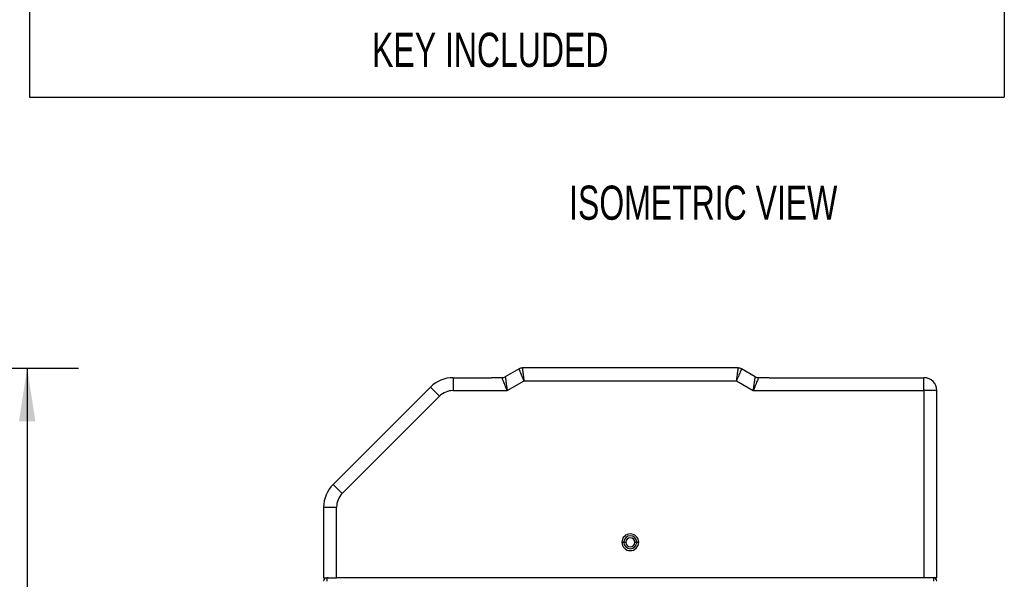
# Model space of a CAD drawing. Header units: millimetres. Extents: x 16 to 683, y 16 to 524.
# Tile 23 of 38: x 383 to 535, y 285 to 371. Entities that reach past the tile are written whole.
import ezdxf

# ---------------------------------------------------------------- set-up
doc = ezdxf.new("R2010")
doc.units = ezdxf.units.MM
doc.header["$LTSCALE"] = 2.5
doc.layers.add('DIMENSIONS', color=140, linetype='Continuous', lineweight=25)
doc.styles.add('SLDTEXTSTYLE0', font='TXT', dxfattribs={"width": 0.7})
doc.dimstyles.new('SLDDIMSTYLE3', dxfattribs={"dimtxt": 5.39502, "dimasz": 8.255, "dimexe": 0, "dimexo": 0.0625, "dimgap": 1.348755, "dimtad": 0, "dimtih": 1, "dimtoh": 1, "dimrnd": 1e-09, "dimzin": 12, "dimdsep": 46, "dimtxsty": 'SLDTEXTSTYLE0', "dimsah": 1, "dimcen": 0.09, "dimadec": 0, "dimazin": 3, "dimtfac": 1, "dimtofl": 0, "dimtmove": 0, "dimatfit": 3, "dimfxl": 0, "dimfrac": 2, "dimtolj": 1, "dimtzin": 12, "dimarcsym": 0})

# ---------------------------------------------------------------- blocks, each defined once
blk = doc.blocks.new('_D_16')
at = {"layer": 'DIMENSIONS'}
for p, q in [((330.32, 317.46), (391.92, 317.46)), ((383.98, 317.46), (383.98, 225.64)), ((375.97, 215.85), (374.16, 215.85)), ((374.16, 215.85), (374.16, 207.28)), ((392, 215.85), (393.81, 215.85)), ((393.81, 215.85), (393.81, 207.28)), ((374.16, 207.28), (375.97, 207.28)), ((383.98, 143.96), (383.98, 206.07)), ((393.81, 207.28), (392, 207.28)), ((331.26, 143.96), (391.92, 143.96))]:
    blk.add_line(p, q, dxfattribs=at)
for points in [[(383.98, 317.46), (382.71, 309.21), (385.25, 309.21)], [(383.98, 143.96), (385.25, 152.22), (382.71, 152.22)]]:
    blk.add_solid(points, dxfattribs=at)
at = {"layer": 'DIMENSIONS', "char_height": 5.292, "attachment_point": 1, "style": 'SLDTEXTSTYLE0'}
for s, insert in [('173.5', (373.72, 223.88)), ('6.83', (375.97, 214.1))]:
    blk.add_mtext(s, dxfattribs=dict(at, insert=insert))

msp = doc.modelspace()

# ---------------------------------------------------------------- linework, layer by layer
for p, q in [((460.177256, 317.330456), (458.043281, 316.098405)), ((494.141357, 317.464431), (460.677256, 317.464431)), ((496.775332, 316.098405), (494.641357, 317.330456)), ((449.980374, 315.964431), (449.980374, 313.964431)), ((449.980374, 315.964431), (455.909306, 315.964431)), ((457.543281, 315.964431), (455.909306, 315.964431)), ((498.909306, 315.964431), (497.275332, 315.964431)), ((498.909306, 315.964431), (522.909306, 315.964431)), ((522.909306, 313.964431), (522.909306, 315.964431)), ((446.44484, 314.499965), (431.373773, 299.428897)), ((446.44484, 314.499965), (447.859054, 313.085751)), ((458.347129, 313.964431), (460.945205, 315.464431)), ((460.945205, 315.464431), (493.873408, 315.464431)), ((493.873408, 315.464431), (496.471484, 313.964431)), ((432.787986, 298.014683), (447.859054, 313.085751)), ((449.980374, 313.964431), (458.347129, 313.964431)), ((496.471484, 313.964431), (522.909306, 313.964431)), ((522.909306, 313.964431), (522.909306, 284.964431)), ((524.909306, 313.964431), (522.909306, 313.964431)), ((524.909306, 284.964431), (524.909306, 313.964431)), ((432.787986, 298.014683), (431.373773, 299.428897)), ((429.909306, 295.893363), (429.909306, 284.964431)), ((429.909306, 295.893363), (431.909306, 295.893363)), ((431.909306, 284.964431), (431.909306, 295.893363)), ((476.109306, 290.464431), (476.409306, 290.464431)), ((476.409306, 290.464431), (476.709306, 290.464431)), ((478.109306, 290.464431), (478.409306, 290.464431)), ((478.409306, 290.464431), (478.709306, 290.464431)), ((429.909306, 284.964431), (430.409306, 284.964431)), ((430.409306, 284.964431), (430.409306, 284.464431)), ((430.586431, 284.964431), (430.409306, 284.964431)), ((430.586431, 284.964431), (431.909306, 284.964431)), ((522.909306, 284.964431), (431.909306, 284.964431)), ((524.232182, 284.964431), (522.909306, 284.964431)), ((524.409306, 284.964431), (524.232182, 284.964431)), ((524.909306, 284.964431), (524.409306, 284.964431)), ((524.409306, 284.464431), (524.409306, 284.964431))]:
    msp.add_line(p, q)
for centre, radius, start, end in [((460.677256, 316.464431), 1, 90, 120), ((494.141357, 316.464431), 1, 60, 90), ((449.980374, 310.964431), 5, 90, 135), ((457.543281, 316.964431), 1, 270, 300), ((497.275332, 316.964431), 1, 240, 270), ((522.909306, 313.964431), 2, 0, 90), ((434.909306, 295.893363), 5, 135, 180), ((477.409306, 290.464431), 1.3, 0, 180), ((477.409306, 290.464431), 1, 0, 180), ((477.409306, 290.464431), 1.3, 180, 0), ((477.409306, 290.464431), 1, 180, 0), ((477.409306, 290.464431), 0.7, 0, 180), ((477.409306, 290.464431), 0.7, 180, 0), ((430.409306, 284.464431), 0.5, 90, 180), ((524.409306, 284.464431), 0.5, 0, 90)]:
    msp.add_arc(centre, radius, start, end)
for points, knots in [([(460.945205, 315.464431), (460.927513, 315.507399), (460.89343, 315.590173), (460.844442, 315.709032), (460.799735, 315.817575), (460.759358, 315.915703), (460.723288, 316.003454), (460.691441, 316.080989), (460.620387, 316.253804), (460.518282, 316.501487), (460.410131, 316.764733), (460.331614, 316.955149), (460.274621, 317.093167), (460.230466, 317.200288), (460.199591, 317.275504), (460.180684, 317.321933), (460.178391, 317.327633), (460.177256, 317.330456)], [0, 0, 0, 0, 0.0442046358, 0.0851566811, 0.122855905, 0.1573021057, 0.1884951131, 0.2164347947, 0.2411210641, 0.3780757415, 0.501357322, 0.5884444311, 0.6739134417, 0.7577830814, 0.8400731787, 0.9208047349, 1, 1, 1, 1]), ([(460.677256, 317.464431), (460.677382, 317.463544), (460.677636, 317.461761), (460.679664, 317.447245), (460.682893, 317.423796), (460.687445, 317.390378), (460.693288, 317.347098), (460.700429, 317.293821), (460.708868, 317.230554), (460.718603, 317.157344), (460.729636, 317.074312), (460.741965, 316.981639), (460.762736, 316.826169), (460.796412, 316.575972), (460.836502, 316.27519), (460.873769, 315.99856), (460.906712, 315.75262), (460.931553, 315.566641), (460.945205, 315.464431)], [0, 0, 0, 0, 0.0430212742, 0.0864974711, 0.1304323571, 0.1748295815, 0.2196926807, 0.2650250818, 0.3108301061, 0.3571109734, 0.4038708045, 0.4511126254, 0.4988393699, 0.622092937, 0.7590458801, 0.8216723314, 0.9019951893, 1, 1, 1, 1]), ([(493.873408, 315.464431), (493.87957, 315.510488), (493.891441, 315.599214), (493.908446, 315.726643), (493.924, 315.842998), (493.938096, 315.948167), (493.950734, 316.042197), (493.961921, 316.125268), (493.986794, 316.310457), (494.022211, 316.576009), (494.060172, 316.858063), (494.087382, 317.062226), (494.107034, 317.21025), (494.122355, 317.325097), (494.133224, 317.405672), (494.140064, 317.455335), (494.140929, 317.461418), (494.141357, 317.464431)], [0, 0, 0, 0, 0.0442046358, 0.085156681, 0.1228559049, 0.1573021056, 0.188495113, 0.2164347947, 0.2411210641, 0.3780757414, 0.501357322, 0.5884444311, 0.6739134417, 0.7577830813, 0.8400731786, 0.9208047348, 1, 1, 1, 1]), ([(494.641357, 317.330456), (494.641023, 317.329625), (494.640351, 317.327954), (494.63485, 317.314369), (494.625922, 317.292447), (494.613155, 317.26123), (494.596575, 317.220827), (494.576122, 317.171117), (494.551796, 317.112107), (494.523622, 317.043837), (494.491661, 316.966414), (494.456002, 316.879991), (494.396255, 316.734965), (494.300321, 316.50145), (494.184649, 316.22092), (494.078607, 315.962718), (493.984167, 315.733256), (493.91269, 315.559773), (493.873408, 315.464431)], [0, 0, 0, 0, 0.0430212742, 0.0864974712, 0.1304323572, 0.1748295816, 0.2196926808, 0.2650250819, 0.3108301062, 0.3571109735, 0.4038708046, 0.4511126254, 0.4988393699, 0.622092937, 0.7590458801, 0.8216723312, 0.901995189, 1, 1, 1, 1]), ([(458.347129, 313.964431), (458.328645, 314.010481), (458.293051, 314.099164), (458.242035, 314.226594), (458.195375, 314.342945), (458.153089, 314.44811), (458.115175, 314.542135), (458.081617, 314.625197), (458.007316, 314.8096), (457.901494, 315.074012), (457.772791, 315.393086), (457.670714, 315.647814), (457.603837, 315.813651), (457.566591, 315.906557), (457.546952, 315.955395), (457.5445, 315.961429), (457.543281, 315.964431)], [0, 0, 0, 0, 0.0456386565, 0.0878890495, 0.1267511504, 0.1622250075, 0.1943107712, 0.2230087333, 0.2483193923, 0.3878625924, 0.5120084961, 0.6438402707, 0.7681430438, 0.8463572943, 0.9235810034, 1, 1, 1, 1]), ([(458.043281, 316.098405), (458.043391, 316.097608), (458.043612, 316.09601), (458.045428, 316.083082), (458.048364, 316.062393), (458.052534, 316.033171), (458.057902, 315.995626), (458.06916, 315.916812), (458.091219, 315.760544), (458.130195, 315.488867), (458.178254, 315.148161), (458.224344, 314.828353), (458.265711, 314.533796), (458.303087, 314.271435), (458.331499, 314.07338), (458.347129, 313.964431)], [0, 0, 0, 0, 0.0381386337, 0.0764562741, 0.1149767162, 0.1537233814, 0.1927192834, 0.2319869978, 0.3562761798, 0.4881205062, 0.6122526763, 0.7518085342, 0.8161089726, 0.89884246, 1, 1, 1, 1]), ([(496.471484, 313.964431), (496.478503, 314.013553), (496.492019, 314.108152), (496.511552, 314.244017), (496.529319, 314.36811), (496.54528, 314.480329), (496.559459, 314.580714), (496.571928, 314.669427), (496.599782, 314.866275), (496.640344, 315.148174), (496.688421, 315.488851), (496.727383, 315.760491), (496.752385, 315.937549), (496.766581, 316.03663), (496.773993, 316.088744), (496.774887, 316.095196), (496.775332, 316.098405)], [0, 0, 0, 0, 0.0456386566, 0.0878890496, 0.1267511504, 0.1622250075, 0.1943107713, 0.2230087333, 0.2483193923, 0.3878625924, 0.5120084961, 0.6438402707, 0.7681430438, 0.8463572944, 0.9235810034, 1, 1, 1, 1]), ([(497.275332, 315.964431), (497.275029, 315.963685), (497.274421, 315.962191), (497.269529, 315.950087), (497.261727, 315.930702), (497.250728, 315.90331), (497.236605, 315.868111), (497.206947, 315.794226), (497.147917, 315.647866), (497.045832, 315.393099), (496.9171, 315.074009), (496.79711, 314.774001), (496.685657, 314.498224), (496.586845, 314.252325), (496.512423, 314.066598), (496.471484, 313.964431)], [0, 0, 0, 0, 0.0381386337, 0.0764562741, 0.1149767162, 0.1537233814, 0.1927192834, 0.2319869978, 0.3562761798, 0.4881205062, 0.6122526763, 0.7518085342, 0.8161089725, 0.8988424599, 1, 1, 1, 1])]:
    msp.add_open_spline(points, degree=3, knots=knots)
for points in [[(497.013469, 315.999154), (497.097259, 315.976415), (497.185003, 315.964431), (497.275332, 315.964431)], [(449.980374, 313.964431), (449.184747, 313.964431), (448.421647, 313.648344), (447.859054, 313.085751)], [(432.787986, 298.014683), (432.225393, 297.45209), (431.909306, 296.68899), (431.909306, 295.893363)]]:
    msp.add_open_spline(points, degree=3)
at = {"layer": 'DIMENSIONS'}
for p, q in [((384.313462, 510.675759), (384.313462, 359.401748)), ((535.352263, 510.675759), (535.352263, 359.401748)), ((384.313462, 359.401748), (535.352263, 359.401748))]:
    msp.add_line(p, q, dxfattribs=at)

# ---------------------------------------------------------------- texts
at = {"layer": 'DIMENSIONS', "char_height": 5.29166667, "attachment_point": 1, "style": 'SLDTEXTSTYLE0'}
for s, insert in [('KEY INCLUDED', (437.414988, 369.402266)), ('ISOMETRIC VIEW', (467.933756, 345.719445))]:
    msp.add_mtext(s, dxfattribs=dict(at, insert=insert))

# ---------------------------------------------------------------- dimensions: what is measured, and where the dimension line sits
at = {"layer": 'DIMENSIONS'}
dim = msp.add_linear_dim(base=(383.98326, 317.464431), p1=(328.083116, 143.964431), p2=(327.143116, 317.464431), angle=90, dimstyle='SLDDIMSTYLE3', dxfattribs=at)
dim.commit()
dim.dimension.update_dxf_attribs({"geometry": '_D_16', "text_midpoint": (383.98326, 215.853784), "dimtype": 160})

doc.saveas('drawing.dxf')
